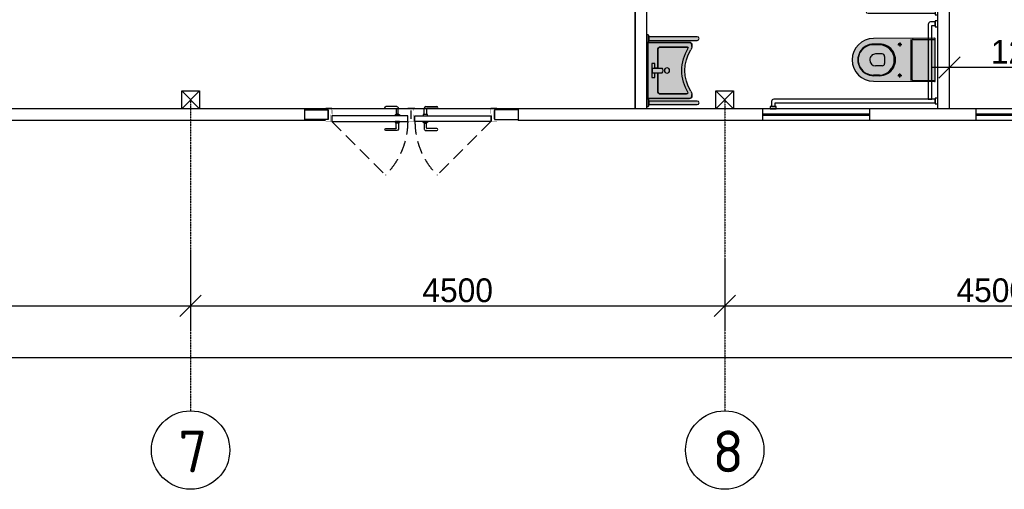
# Model space of a CAD drawing. Extents: x 4114239 to 5838486, y 780458 to 1383318.
# Tile 94 of 231: x 4340043 to 4348339, y 1099410 to 1103362. Entities that reach past the tile are written whole.
import ezdxf

# ---------------------------------------------------------------- set-up
doc = ezdxf.new("R2010")
doc.units = 0
doc.header["$MEASUREMENT"] = 0
doc.linetypes.add('Beruniy Xref$0$DASHED', pattern=[19.049999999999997, 12.7, -6.349999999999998])
doc.linetypes.add('DASHED', pattern=[0.75, 0.5, -0.25])
for name, color, linetype, lineweight in [('.', 7, 'Continuous', 15), ('_0', 7, 'Continuous', 15), ('Сантехника', 5, 'Continuous', 13)]:
    doc.layers.add(name, color=color, linetype=linetype, lineweight=lineweight)
doc.layers.add('PDF_Text', color=7, linetype='Continuous', true_color=0x002eb8)
doc.layers.add('сан.техника', color=146, linetype='Continuous')
doc.styles.add('PDF ISOCPEUR', font='isocpeur.ttf')
doc.dimstyles.new('ISO-25$0', dxfattribs={"dimtxt": 200, "dimasz": 180, "dimexe": 200, "dimexo": 300, "dimgap": 30, "dimtad": 1, "dimdec": 0, "dimdsep": 46, "dimtxsty": 'Standard', "dimblk": 'OBLIQUE', "dimcen": 2, "dimdle": 150, "dimclrd": 256, "dimclre": 256, "dimclrt": 256, "dimadec": 0, "dimazin": 0, "dimtfac": 1, "dimtdec": 0, "dimtmove": 1, "dimatfit": 3, "dimldrblk": 'OBLIQUE', "dimfxl": 500, "dimfxlon": 1, "dimarcsym": 0})

# ---------------------------------------------------------------- blocks, each defined once
blk = doc.blocks.new('fffffffffffffffffffffffffffddddddddfz')
at = {"color": 0}
blk.add_lwpolyline([(3133299.413927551, 2648111.857663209), (3133449.413927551, 2648111.857663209), (3133449.413927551, 2647961.857663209), (3133299.413927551, 2647961.857663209)], close=True, dxfattribs=at)
for points in [[(3133449.413927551, 2648111.857663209), (3133299.413927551, 2647961.857663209)], [(3133449.413927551, 2647961.857663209), (3133299.413927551, 2648111.857663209)]]:
    blk.add_lwpolyline(points, dxfattribs=at)
blk = doc.blocks.new('_Oblique')
at = {"color": 0, "linetype": 'ByBlock', "lineweight": -2}
blk.add_line((-0.5, -0.5), (0.5, 0.5), dxfattribs=at)
blk = doc.blocks.new('*D1969')
at = {"color": 218, "lineweight": -2, "true_color": 0x4d004d, "transparency": 16777216}
for p, q in [((4336983.191647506, 1101453.780315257), (4336983.191647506, 1100753.780315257)), ((4341483.191647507, 1101411.316871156), (4341483.191647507, 1100753.780315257)), ((4336833.191647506, 1100953.780315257), (4341633.191647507, 1100953.780315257))]:
    blk.add_line(p, q, dxfattribs=at)
at = {"layer": 'Defpoints', "color": 0, "transparency": 16777216}
for p in [(4336983.191647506, 1101780.32553007), (4341483.191647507, 1101711.316871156), (4341483.191647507, 1100953.780315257)]:
    blk.add_point(p, dxfattribs=at)
at = {"color": 218, "lineweight": -2, "true_color": 0x4d004d, "transparency": 16777216, "xscale": 180, "yscale": 180, "zscale": 180, "rotation": 180}
blk.add_blockref('_Oblique', (4336983.191647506, 1100953.780315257), dxfattribs=at)
at = {"color": 218, "lineweight": -2, "true_color": 0x4d004d, "transparency": 16777216, "xscale": 180, "yscale": 180, "zscale": 180}
blk.add_blockref('_Oblique', (4341483.191647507, 1100953.780315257), dxfattribs=at)
at = {"color": 218, "true_color": 0x4d004d, "transparency": 16777216, "insert": (4339233.191647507, 1101083.780315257), "char_height": 200, "attachment_point": 5}
blk.add_mtext('4500', dxfattribs=at)
blk = doc.blocks.new('*D1970')
at = {"color": 218, "lineweight": -2, "true_color": 0x4d004d, "transparency": 16777216}
for p, q in [((4341483.191647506, 1101411.316871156), (4341483.191647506, 1100753.780315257)), ((4345983.191647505, 1101356.105073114), (4345983.191647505, 1100753.780315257)), ((4341333.191647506, 1100953.780315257), (4346133.191647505, 1100953.780315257))]:
    blk.add_line(p, q, dxfattribs=at)
at = {"layer": 'Defpoints', "color": 0, "transparency": 16777216}
for p in [(4341483.191647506, 1101711.316871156), (4345983.191647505, 1101656.105073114), (4345983.191647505, 1100953.780315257)]:
    blk.add_point(p, dxfattribs=at)
at = {"color": 218, "lineweight": -2, "true_color": 0x4d004d, "transparency": 16777216, "xscale": 180, "yscale": 180, "zscale": 180, "rotation": 180}
blk.add_blockref('_Oblique', (4341483.191647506, 1100953.780315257), dxfattribs=at)
at = {"color": 218, "lineweight": -2, "true_color": 0x4d004d, "transparency": 16777216, "xscale": 180, "yscale": 180, "zscale": 180}
blk.add_blockref('_Oblique', (4345983.191647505, 1100953.780315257), dxfattribs=at)
at = {"color": 218, "true_color": 0x4d004d, "transparency": 16777216, "insert": (4343733.191647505, 1101083.780315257), "char_height": 200, "attachment_point": 5}
blk.add_mtext('4500', dxfattribs=at)
blk = doc.blocks.new('*D1971')
at = {"color": 218, "lineweight": -2, "true_color": 0x4d004d, "transparency": 16777216}
for p, q in [((4345983.191647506, 1101356.105073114), (4345983.191647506, 1100753.780315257)), ((4350483.191647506, 1101342.308212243), (4350483.191647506, 1100753.780315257)), ((4345833.191647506, 1100953.780315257), (4350633.191647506, 1100953.780315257))]:
    blk.add_line(p, q, dxfattribs=at)
at = {"layer": 'Defpoints', "color": 0, "transparency": 16777216}
for p in [(4345983.191647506, 1101656.105073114), (4350483.191647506, 1101642.308212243), (4350483.191647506, 1100953.780315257)]:
    blk.add_point(p, dxfattribs=at)
at = {"color": 218, "lineweight": -2, "true_color": 0x4d004d, "transparency": 16777216, "xscale": 180, "yscale": 180, "zscale": 180, "rotation": 180}
blk.add_blockref('_Oblique', (4345983.191647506, 1100953.780315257), dxfattribs=at)
at = {"color": 218, "lineweight": -2, "true_color": 0x4d004d, "transparency": 16777216, "xscale": 180, "yscale": 180, "zscale": 180}
blk.add_blockref('_Oblique', (4350483.191647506, 1100953.780315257), dxfattribs=at)
at = {"color": 218, "true_color": 0x4d004d, "transparency": 16777216, "insert": (4348233.191647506, 1101083.780315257), "char_height": 200, "attachment_point": 5}
blk.add_mtext('4500', dxfattribs=at)
blk = doc.blocks.new('*D1959')
at = {"color": 218, "lineweight": -2, "true_color": 0x4d004d, "transparency": 16777216}
for p, q in [((4350633.191647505, 1100515.264201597), (4314333.176777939, 1100515.264201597)), ((4314483.176777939, 1100515.264201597), (4314483.176777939, 1100315.264201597)), ((4350483.191647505, 1100515.264201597), (4350483.191647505, 1100315.264201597))]:
    blk.add_line(p, q, dxfattribs=at)
at = {"layer": 'Defpoints', "color": 0, "transparency": 16777216}
for p in [(4314483.176777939, 1100753.780315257), (4350483.191647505, 1100753.780315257), (4314483.176777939, 1100515.264201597)]:
    blk.add_point(p, dxfattribs=at)
at = {"color": 218, "lineweight": -2, "true_color": 0x4d004d, "transparency": 16777216, "xscale": 180, "yscale": 180, "zscale": 180, "rotation": 180}
blk.add_blockref('_Oblique', (4314483.176777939, 1100515.264201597), dxfattribs=at)
at = {"color": 218, "lineweight": -2, "true_color": 0x4d004d, "transparency": 16777216, "xscale": 180, "yscale": 180, "zscale": 180}
blk.add_blockref('_Oblique', (4350483.191647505, 1100515.264201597), dxfattribs=at)
at = {"color": 218, "true_color": 0x4d004d, "transparency": 16777216, "insert": (4332483.184212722, 1100645.264201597), "char_height": 200, "attachment_point": 5}
blk.add_mtext('36000', dxfattribs=at)
blk = doc.blocks.new('*U1885')
at = {"color": 0, "linetype": 'Beruniy Xref$0$DASHED'}
blk.add_line((100.5000000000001, 22.5), (152.1187950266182, 74.11879502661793), dxfattribs=at)
at = {"color": 0}
for p, q in [((163.0000000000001, 31.29640494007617), (152.5000000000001, 31.29640494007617)), ((152.5000000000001, 29.29640494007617), (162.0000000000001, 29.29640494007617)), ((162.5000000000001, 28.79640494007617), (162.5000000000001, 24.09640493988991)), ((164.5000000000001, 24.09640493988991), (164.5000000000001, 29.79640494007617)), ((97.00000000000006, 20), (97.00000000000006, 11.99999897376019)), ((161.5000000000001, 22.5), (161.5000000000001, 23.5)), ((161.5000000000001, 23.5), (165.5000000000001, 23.5)), ((165.5000000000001, 22.5), (161.5000000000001, 22.5)), ((162.0000000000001, 23.59999999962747), (162.0000000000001, 23.5)), ((164.5000000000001, 24.09999999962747), (162.5000000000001, 24.09999999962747)), ((165.0000000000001, 23.5), (165.0000000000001, 23.59999999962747)), ((165.5000000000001, 23.5), (165.5000000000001, 22.5)), ((177.0000000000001, 20), (177.0000000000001, 11.99999897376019)), ((152.5000000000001, 10.20359505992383), (162.0000000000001, 10.20359505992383)), ((161.5000000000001, 17), (161.5000000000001, 16)), ((161.5000000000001, 16), (165.5000000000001, 16)), ((162.0000000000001, 15.90000000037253), (162.0000000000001, 16)), ((162.5000000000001, 10.70359505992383), (162.5000000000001, 15.40359506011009)), ((164.5000000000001, 15.40000000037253), (162.5000000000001, 15.40000000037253)), ((164.5000000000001, 15.40359506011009), (164.5000000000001, 9.703595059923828)), ((165.0000000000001, 16), (165.0000000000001, 15.90000000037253)), ((165.5000000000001, 16), (165.5000000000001, 17)), ((163.0000000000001, 8.20359505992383), (152.5000000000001, 8.20359505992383))]:
    blk.add_line(p, q, dxfattribs=at)
at = {"color": 0, "const_width": 0.2}
for points in [[(94.50000000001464, 20), (94.50000000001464, 22.49999999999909), (99.50000000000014, 22.5), (99.50000000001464, 16.00000003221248), (101.5000000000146, 16.00000003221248), (101.5000000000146, 11.50000003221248)], [(179.4999999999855, 20), (179.4999999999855, 22.49999999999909), (174.5000000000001, 22.5), (174.4999999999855, 16.00000003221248), (172.4999999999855, 16.00000003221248), (172.4999999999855, 11.50000003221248)], [(100.5000000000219, 15.00000003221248), (100.5000000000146, 9.499998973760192), (94.50000000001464, 9.499998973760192), (94.50000000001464, 11.99999897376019)], [(173.4999999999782, 15.00000003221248), (173.4999999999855, 9.499998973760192), (179.4999999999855, 9.499998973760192), (179.4999999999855, 11.99999897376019)]]:
    blk.add_lwpolyline(points, dxfattribs=at)
at = {"color": 0}
blk.add_lwpolyline([(100.5000000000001, 17), (100.5000000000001, 22.5), (173.5000000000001, 22.5), (173.5000000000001, 17), (100.5000000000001, 17)], dxfattribs=at)
at = {"color": 0, "linetype": 'Beruniy Xref$0$DASHED'}
blk.add_arc((100.5000000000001, 22.5), 73, 0, 44.99999999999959, dxfattribs=at)
at = {"color": 0}
for centre, radius, start, end in [((152.5000000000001, 30.29640494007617), 1, 90, 270), ((162.0000000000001, 28.79640494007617), 0.5, 0, 90), ((163.0000000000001, 29.79640494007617), 1.5, 0, 90), ((162.5000000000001, 23.59999999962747), 0.5, 90, 180), ((164.5000000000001, 23.59999999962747), 0.5, 0, 90), ((152.5000000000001, 9.203595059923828), 1, 90, 270), ((162.5000000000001, 15.90000000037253), 0.5, 180, 270), ((162.0000000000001, 10.70359505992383), 0.5, 270, 0), ((163.0000000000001, 9.703595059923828), 1.5, 270, 0), ((164.5000000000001, 15.90000000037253), 0.5, 270, 0)]:
    blk.add_arc(centre, radius, start, end, dxfattribs=at)
blk = doc.blocks.new('gzgzvfzdv')
at = {"layer": '.', "linetype": 'ByBlock', "lineweight": 25, "true_color": 0xffffff}
h = blk.add_hatch(color=7, dxfattribs=at)
h.dxf.hatch_style = 1
edge = h.paths.add_edge_path()
edge.add_arc((-175.5672111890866, -7.000245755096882), 7.000000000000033, 90.00008020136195, 180.3219429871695)
edge.add_line((-182.5671006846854, -7.039578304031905), (-179.9992721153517, -520.0002519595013))
edge.add_arc((0.0007278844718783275, -519.9999999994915), 180, 180.000080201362, 360.000080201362)
edge.add_line((180.0007278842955, -519.9997480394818), (182.5671203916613, -7.039067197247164))
edge.add_arc((175.5672307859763, -6.99975424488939), 6.999999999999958, -0.321782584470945, 90.00008020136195)
edge.add_line((175.5672209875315, 0.0002457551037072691), (-175.5672209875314, -0.000245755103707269))
at = {"layer": 'сан.техника'}
for p, q in [((172.630262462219, -187.5026480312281), (172.6299999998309, 0.0002416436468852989)), ((-172.6297375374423, -187.5031313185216), (-172.6299999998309, -0.0002416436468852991)), ((-172.629712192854, -205.6092823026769), (172.6302878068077, -205.6087990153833)), ((-162.6297235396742, -197.5031173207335), (162.6302764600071, -197.5026620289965)), ((-146.9995800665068, -300.0002057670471), (-112.9995800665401, -300.0001581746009)), ((-129.9995562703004, -317.0001819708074), (-129.9996038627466, -283.0001819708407)), ((147.0004199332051, -299.999794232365), (113.0004199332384, -299.9998418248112)), ((130.0004437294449, -316.9998180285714), (130.0003961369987, -282.9998180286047)), ((-132.629341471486, -470.4522601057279), (-132.629274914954, -518.0001856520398)), ((-127.6293414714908, -470.4522531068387), (-127.6292721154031, -520.0001786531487)), ((-49.9993745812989, -446.7985822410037), (-49.99929598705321, -502.9462393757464)), ((-29.99940257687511, -426.7985542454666), (30.00059742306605, -426.7984702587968)), ((50.00062541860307, -446.7984422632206), (50.00070401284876, -502.9460993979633)), ((127.6306585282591, -470.4518957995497), (127.6307278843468, -519.9998213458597)), ((132.6306585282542, -470.4518888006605), (132.6307250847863, -517.9998143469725))]:
    blk.add_line(p, q, dxfattribs=at)
blk.add_lwpolyline([(-175.5672209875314, -0.000245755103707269, 0.4158598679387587), (-182.5671006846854, -7.039578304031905), (-179.9992721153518, -520.0002519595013, 1), (180.0007278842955, -519.9997480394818), (182.5671203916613, -7.039067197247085, 0.4158598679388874), (175.5672209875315, 0.0002457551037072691)], format="xyb", close=True, dxfattribs=at)
for centre in [(-129.9995800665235, -300.000181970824), (130.0004199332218, -299.9998180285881)]:
    blk.add_circle(centre, 9.999999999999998, dxfattribs=at)
for centre, radius, start, end in [((-162.6297375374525, -187.5031173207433), 9.999999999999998, 180.0000802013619, 270.000080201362), ((162.6302624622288, -187.5026620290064), 9.999999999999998, 270.000080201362, 8.020136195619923e-05), ((0.0006552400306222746, -468.1028777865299), 132.6508033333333, 358.9853400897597, 181.0148203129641), ((0.000662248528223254, -473.1097420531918), 127.6576676, 1.192990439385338, 178.8071699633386), ((-29.9993745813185, -446.798554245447), 20, 90.00008020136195, 180.0000802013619), ((30.00062541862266, -446.7984702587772), 20, 8.020136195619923e-05, 90.00008020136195), ((0.0007283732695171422, -520.3491966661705), 132.6508033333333, 178.9853400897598, 1.014820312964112), ((0.0007311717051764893, -522.3483965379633), 127.6516034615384, 178.9459547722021, 1.054205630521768), ((0.0007040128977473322, -502.9461693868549), 49.99999999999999, 180.0000802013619, 270.000080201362), ((0.0007040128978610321, -502.9461693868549), 49.99999999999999, 270.000080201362, 8.020136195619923e-05)]:
    blk.add_arc(centre, radius, start, end, dxfattribs=at)
blk = doc.blocks.new('dfwsgdsfgsdfgfds')
at = {"layer": 'сан.техника'}
for points in [[(-1569.99999925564, -880.0000006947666, -0.4142135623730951), (-1589.99999925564, -900.0000006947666), (-1629.999999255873, -900.0000006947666), (-1629.999999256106, -870.0000006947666), (-1599.999999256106, -870.0000006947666), (-1599.999999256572, -20.00000069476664), (-1569.999999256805, -20.00000069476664), (-1569.99999925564, -880.0000006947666)], [(-730.0000007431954, -60.00000069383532, 0.4142135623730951), (-710.0000007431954, -80.00000069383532), (-80.00000074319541, -80.00000069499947), (-80.00000074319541, -50.00000069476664), (-700.0000007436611, -50.00000069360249), (-700.0000007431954, -20.00000069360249), (-730.0000007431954, -20.00000069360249), (-730.0000007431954, -60.00000069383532)], [(-80.00000074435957, -1380.000000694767, 0.4142135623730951), (-60.00000074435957, -1400.000000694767), (-20.00000074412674, -1400.000000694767), (-20.00000074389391, -1370.000000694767), (-50.00000074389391, -1370.000000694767), (-50.00000074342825, -20.00000069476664), (-80.00000074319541, -20.00000069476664), (-80.00000074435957, -1380.000000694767)]]:
    blk.add_lwpolyline(points, format="xyb", dxfattribs=at)
for points in [[(-1609.999999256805, -6.94766640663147e-07), (-1559.999999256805, -6.945338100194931e-07), (-1559.999999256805, -20.00000069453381), (-1609.999999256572, -20.00000069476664)], [(-790.0000007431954, -6.936024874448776e-07), (-840.0000007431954, -6.933696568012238e-07), (-840.0000007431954, -20.00000069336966), (-790.0000007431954, -20.00000069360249)], [(-690.0000007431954, -6.936024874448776e-07), (-740.0000007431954, -6.936024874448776e-07), (-740.0000007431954, -20.00000069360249), (-690.0000007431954, -20.00000069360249)], [(-40.00000074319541, -6.94766640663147e-07), (-90.00000074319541, -6.945338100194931e-07), (-90.00000074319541, -20.00000069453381), (-40.00000074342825, -20.00000069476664)], [(-1649.999999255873, -910.0000006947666), (-1649.999999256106, -860.0000006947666), (-1629.999999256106, -860.0000006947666), (-1629.999999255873, -910.0000006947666)], [(-7.441267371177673e-07, -1410.000000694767), (-7.438939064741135e-07, -1360.000000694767), (-20.00000074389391, -1360.000000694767), (-20.00000074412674, -1410.000000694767)]]:
    blk.add_lwpolyline(points, close=True, dxfattribs=at)
blk.add_lwpolyline([(-830.0000007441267, -585.0000006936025), (-830.0000007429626, -20.00000069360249), (-800.0000007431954, -20.00000069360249), (-800.0000007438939, -585.0000006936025, -0.414213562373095), (-815.0000007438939, -600.0000006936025), (-815.0000007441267, -600.0000006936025, -0.4142135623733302)], format="xyb", close=True, dxfattribs=at)
blk = doc.blocks.new('21')
at = {"layer": '.', "lineweight": 30, "transparency": 33554687}
h = blk.add_hatch(color=1, dxfattribs=at)
h.dxf.hatch_style = 1
h.set_gradient(color1=(255, 255, 255), one_color=1, tint=1)
h.paths.add_polyline_path([(3499544.730136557, -1424689.234497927), (3499557.430136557, -1424689.234497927), (3499557.430136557, -1424613.034497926), (3499544.730136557, -1424613.034497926), (3499538.380136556, -1424619.384497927), (3499538.380136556, -1424682.884497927)])
edge = h.paths.add_edge_path()
edge.add_line((3499538.380136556, -1424670.181612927), (3499538.380136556, -1424632.087382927))
edge.add_line((3499538.380136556, -1424632.087382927), (3499026.380136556, -1424632.087382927))
edge.add_arc((3499026.380136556, -1424651.134497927), 19.04711499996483, 89.99999999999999, 270)
edge.add_line((3499026.380136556, -1424670.181612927), (3499538.380136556, -1424670.181612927))
blk.add_lwpolyline([(3499544.730136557, -1424689.234497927), (3499557.430136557, -1424689.234497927), (3499557.430136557, -1424613.034497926), (3499544.730136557, -1424613.034497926), (3499538.380136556, -1424619.384497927), (3499538.380136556, -1424682.884497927)], close=True)
blk.add_lwpolyline([(3499538.380136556, -1424670.181612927), (3499538.380136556, -1424632.087382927), (3499026.380136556, -1424632.087382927, 1), (3499026.380136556, -1424670.181612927)], format="xyb", close=True)
at = {"layer": '_0', "color": 0, "lineweight": 25}
for points in [[(3499557.430136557, -1424613.034497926), (3499544.730136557, -1424613.034497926), (3499538.380136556, -1424619.384497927), (3499538.380136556, -1424682.884497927), (3499544.730136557, -1424689.234497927), (3499557.430136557, -1424689.234497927)], [(3499557.430136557, -1424613.034497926), (3499557.430136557, -1424689.234497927)], [(3499026.380136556, -1424670.181612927), (3499538.380136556, -1424670.181612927), (3499538.380136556, -1424632.087382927), (3499026.380136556, -1424632.087382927)]]:
    blk.add_lwpolyline(points, dxfattribs=at)
blk.add_lwpolyline([(3499538.380136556, -1424632.087382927), (3499538.380136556, -1424670.181612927)], close=True, dxfattribs=at)
blk.add_arc((3499026.380136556, -1424651.134497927), 19.04711499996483, 90, 270, dxfattribs=at)
blk = doc.blocks.new('Rac7')
at = {"layer": '.', "lineweight": 30, "transparency": 33554687}
h = blk.add_hatch(color=1, dxfattribs=at)
h.dxf.hatch_style = 1
h.set_gradient(color1=(255, 255, 255), one_color=1, tint=1)
edge = h.paths.add_edge_path()
edge.add_line((-38988.30350479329, -23808.42117611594), (-38999.94733869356, -23808.42117611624))
edge.add_arc((-38999.94733869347, -23868.42117611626), 60.00000000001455, 90.00000000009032, 122.2280471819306)
edge.add_arc((-39230.96035782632, -23501.9766628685), 373.1842521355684, 237.7719528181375, 302.22804718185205, ccw=False)
edge.add_arc((-39461.97337695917, -23868.42117611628), 60.00000000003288, 57.77195281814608, 89.99999999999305)
edge.add_line((-39461.97337695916, -23808.42117611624), (-39473.61721086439, -23808.42117611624))
edge.add_ellipse((-39473.61721085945, -23829.60549407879), major_axis=(-26.96185922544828, -9.842192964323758e-12), ratio=0.7857142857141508, start_angle=269.9999999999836, end_angle=359.9999999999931)
edge.add_line((-39500.5790700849, -23829.60549407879), (-39500.5790700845, -24232.10769044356))
edge.add_line((-39500.5790700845, -24232.10769044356), (-38961.34164556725, -24232.10769044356))
edge.add_line((-38961.34164556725, -24232.10769044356), (-38961.34164556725, -23829.60549408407))
edge.add_ellipse((-38988.30350479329, -23829.60549407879), major_axis=(-26.96185922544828, -9.842192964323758e-12), ratio=0.7857142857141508, start_angle=179.9999999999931, end_angle=269.9999999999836)
at = {"lineweight": 25}
for p, q in [((-39500.5790700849, -23829.60549407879), (-39500.5790700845, -24232.10769044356)), ((-39500.5790700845, -24232.10769044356), (-39500.5790700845, -23829.60549407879)), ((-39461.97337695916, -23808.42117611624), (-39473.61721086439, -23808.42117611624)), ((-39473.61721085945, -23808.42117611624), (-39461.97337695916, -23808.42117611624)), ((-39456.5234781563, -24114.9241397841), (-39456.52347815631, -23859.14371952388)), ((-39456.5234781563, -23859.14371952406), (-39456.5234781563, -24114.924139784)), ((-39005.3972374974, -23859.14371952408), (-39005.39723749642, -24114.92413978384)), ((-39005.39723749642, -24114.92413978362), (-39005.3972374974, -23859.14371952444)), ((-38988.30350479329, -23808.42117611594), (-38999.94733869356, -23808.42117611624)), ((-38999.94733869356, -23808.42117611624), (-38988.30350479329, -23808.42117611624)), ((-38961.34164556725, -24232.10769044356), (-38961.34164556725, -23829.60549408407)), ((-38961.34164556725, -23829.60549407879), (-38961.34164556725, -24232.10769044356)), ((-39252.52984520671, -24136.10845774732), (-39429.56161893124, -24136.10845774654)), ((-39429.56161893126, -24136.10845774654), (-39252.52984520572, -24136.10845774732)), ((-39297.04374571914, -24193.54828215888), (-39297.04374571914, -24164.01005671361)), ((-39297.04374571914, -24164.01005671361), (-39252.52984520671, -24164.01005671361)), ((-39297.04374571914, -24164.01005671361), (-39252.52984520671, -24164.01005671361)), ((-39297.04374571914, -24193.54828215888), (-39297.04374571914, -24164.01005671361)), ((-39252.52984520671, -24185.89597805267), (-39252.52984520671, -24093.57448542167)), ((-39252.52984520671, -24164.01005671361), (-39252.52984520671, -24136.10845774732)), ((-39209.39087044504, -24185.89597805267), (-39209.39087044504, -24093.57448542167)), ((-39032.35909672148, -24136.10845774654), (-39209.39087044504, -24136.10845774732)), ((-39209.39087044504, -24136.10845774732), (-39209.39087044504, -24164.01005671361)), ((-39209.39087044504, -24136.10845774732), (-39032.35909672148, -24136.10845774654)), ((-39209.39087044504, -24164.01005671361), (-39164.87696993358, -24164.01005671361)), ((-39209.39087044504, -24164.01005671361), (-39164.87696993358, -24164.01005671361)), ((-39164.87696993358, -24164.01005671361), (-39164.87696993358, -24193.54828215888)), ((-39164.87696993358, -24164.01005671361), (-39164.87696993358, -24193.54828215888)), ((-39500.5790700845, -24232.10769044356), (-38961.34164556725, -24232.10769044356)), ((-38961.34164556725, -24232.10769044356), (-39500.5790700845, -24232.10769044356)), ((-39164.87696993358, -24193.54828215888), (-39297.04374571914, -24193.54828215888)), ((-39164.87696993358, -24193.54828215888), (-39297.04374571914, -24193.54828215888)), ((-39252.52984520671, -24185.89597805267), (-39209.39087044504, -24185.89597805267))]:
    blk.add_line(p, q, dxfattribs=at)
for centre, radius, start, end in [((-39461.97337695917, -23868.42117611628), 60.00000000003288, 57.77195281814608, 89.99999999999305), ((-39461.97337695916, -23868.42117611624), 60, 57.77195281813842, 90), ((-39230.96035782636, -23501.97666286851), 402.7224775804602, 237.7087416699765, 302.2912583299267), ((-39230.96035782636, -23501.97666286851), 402.7224775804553, 237.708741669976, 302.2912583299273), ((-39230.96035782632, -23501.9766628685), 373.1842521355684, 237.7719528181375, 302.228047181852), ((-39230.96035782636, -23501.97666286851), 373.1842521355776, 237.7719528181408, 302.2280471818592), ((-38999.94733869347, -23868.42117611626), 60.00000000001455, 90.00000000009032, 122.2280471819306), ((-38999.94733869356, -23868.42117611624), 60, 90, 122.2280471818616)]:
    blk.add_arc(centre, radius, start, end, dxfattribs=at)
for centre, major_axis, ratio, start_param, end_param in [((-39473.61721085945, -23829.60549407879), (-26.96185922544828, -9.842192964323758e-12), 0.7857142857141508, 4.712388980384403, 6.283185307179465), ((-39429.56161893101, -23859.14371952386), (-26.96185922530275, -1.743337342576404e-11), 0.7857142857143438, 5.37293991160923, 6.28318530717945), ((-39032.359096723, -23859.14371952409), (-26.9618592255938, -1.341028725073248e-11), 0.7857142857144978, 3.141592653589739, 4.051838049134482), ((-38988.30350479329, -23829.60549407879), (-26.96185922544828, -9.842192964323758e-12), 0.7857142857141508, 3.141592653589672, 4.712388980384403), ((-39429.56161893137, -24114.9241397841), (-26.96185922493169, -8.477217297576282e-12), 0.7857142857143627, 6.283185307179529, 7.853981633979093), ((-39032.3590967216, -24114.9241397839), (-26.96185922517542, 4.088171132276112e-12), 0.7857142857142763, 7.85398163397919, 9.424777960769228)]:
    blk.add_ellipse(centre, major_axis=major_axis, ratio=ratio, start_param=start_param, end_param=end_param, dxfattribs=at)
at = {"lineweight": 25, "extrusion": (0, 0, -1)}
for centre, major_axis, ratio, start_param, end_param in [((-39473.61721085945, -23829.60549407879), (-26.96185922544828, -9.842192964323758e-12), 0.7857142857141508, 1.211384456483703e-13, 1.570796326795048), ((-39429.56161893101, -23859.14371952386), (-26.96185922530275, -1.743337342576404e-11), 0.7857142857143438, 1.360184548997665e-13, 0.9102453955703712), ((-39032.359096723, -23859.14371952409), (-26.9618592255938, -1.341028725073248e-11), 0.7857142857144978, 2.231347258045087, 3.141592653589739), ((-38988.30350479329, -23829.60549407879), (-26.96185922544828, -9.842192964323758e-12), 0.7857142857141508, 1.570796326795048, 3.141592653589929), ((-39231.00426818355, -24048.02331776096), (27.85480897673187, -3.253154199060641e-13), 0.7857142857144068, -3.141592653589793, 3.141592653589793), ((-39429.56161893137, -24114.9241397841), (-26.96185922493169, -8.477217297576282e-12), 0.7857142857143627, -1.570796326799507, 5.670513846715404e-14), ((-39230.96035782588, -24104.03082472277), (-25.34457466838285, -1.224571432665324e-11), 0.7857142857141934, 0.5528155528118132, 2.588777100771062), ((-39032.3590967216, -24114.9241397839), (-26.96185922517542, 4.088171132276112e-12), 0.7857142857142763, -3.141592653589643, -1.570796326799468)]:
    blk.add_ellipse(centre, major_axis=major_axis, ratio=ratio, start_param=start_param, end_param=end_param, dxfattribs=at)
blk.add_ellipse((-39231.00426818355, -24048.02331776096), major_axis=(-27.85480897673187, 3.253154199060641e-13), ratio=0.7857142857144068, dxfattribs=at)
blk = doc.blocks.new('*D1965')
at = {"color": 218, "lineweight": -2, "true_color": 0x4d004d, "transparency": 16777216}
for p, q in [((4347877.397782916, 1102912.924765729), (4347877.397782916, 1103160.669820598)), ((4349167.447944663, 1102960.669820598), (4349167.447944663, 1103160.669820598)), ((4349317.447944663, 1102960.669820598), (4347727.397782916, 1102960.669820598))]:
    blk.add_line(p, q, dxfattribs=at)
at = {"layer": 'Defpoints', "color": 0, "transparency": 16777216}
for p in [(4347877.397782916, 1102960.669820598), (4349167.447944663, 1102678.739652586), (4347877.397782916, 1102612.924765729)]:
    blk.add_point(p, dxfattribs=at)
at = {"color": 218, "lineweight": -2, "true_color": 0x4d004d, "transparency": 16777216, "xscale": 180, "yscale": 180, "zscale": 180, "rotation": 180}
blk.add_blockref('_Oblique', (4347877.397782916, 1102960.669820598), dxfattribs=at)
at = {"color": 218, "lineweight": -2, "true_color": 0x4d004d, "transparency": 16777216, "xscale": 180, "yscale": 180, "zscale": 180}
blk.add_blockref('_Oblique', (4349167.447944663, 1102960.669820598), dxfattribs=at)
at = {"color": 218, "true_color": 0x4d004d, "transparency": 16777216, "insert": (4348522.42286379, 1103090.669820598), "char_height": 200, "attachment_point": 5}
blk.add_mtext('1290', dxfattribs=at)
blk = doc.blocks.new('fgfgfggggggggggggggggggdffx')
at = {"color": 0}
for points in [[(3169449.087195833, 2635249.357663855), (3169549.190223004, 2635249.357663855)], [(3169449.087195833, 2634349.357663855), (3169549.315949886, 2634349.357663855)]]:
    blk.add_lwpolyline(points, dxfattribs=at)
at = {"color": 5, "const_width": 20}
blk.add_lwpolyline([(3169499.20157286, 2634349.357663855), (3169499.20157286, 2635249.357663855)], dxfattribs=at)

msp = doc.modelspace()

# ---------------------------------------------------------------- linework, layer by layer
at = {"color": 1, "linetype": 'DASHED', "ltscale": 2}
for p, q in [((4341483.191647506, 1102687.924765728), (4341483.191647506, 1100070.195862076)), ((4345983.191647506, 1102687.924765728), (4345983.191647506, 1100070.195862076))]:
    msp.add_line(p, q, dxfattribs=at)
at = {"color": 0}
for points in [[(4342620.880394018, 1102512.924765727), (4314308.191647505, 1102512.924765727), (4314308.191647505, 1118712.924765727), (4350658.420325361, 1118712.924765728), (4350657.251310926, 1110412.922270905)], [(4342620.871019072, 1102612.924765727), (4314408.191647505, 1102612.924765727), (4314408.191647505, 1118612.924765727), (4350558.406239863, 1118612.924765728), (4350557.407873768, 1110412.922270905)], [(4350657.414393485, 1109712.938735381), (4350658.420210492, 1102512.924765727), (4344242.751278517, 1102512.924765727)], [(4350557.41439446, 1109712.924765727), (4350558.406239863, 1102612.924765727), (4344242.751278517, 1102612.924765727)], [(4345227.305916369, 1102612.924765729), (4345227.305916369, 1107762.928561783)], [(4345327.305916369, 1102612.924765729), (4345327.305916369, 1107762.916061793)], [(4347777.397782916, 1102612.924765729), (4347777.397782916, 1107762.924765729)], [(4347877.397782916, 1102612.924765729), (4347877.397782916, 1107762.924765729)], [(4342442.738788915, 1102602.756015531), (4342642.7387854, 1102602.793515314), (4342642.753785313, 1102522.79351672), (4342442.753788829, 1102522.756016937)], [(4342442.751278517, 1102613.741766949), (4342442.751278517, 1102512.924765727)], [(4342620.871956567, 1102602.924765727), (4342642.751278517, 1102602.924765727), (4342642.751278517, 1102522.924765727), (4342620.879456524, 1102522.924765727)], [(4344242.751278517, 1102602.924765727), (4344042.751278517, 1102602.924765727), (4344042.751278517, 1102522.924765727), (4344242.751278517, 1102522.924765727)], [(4344242.751278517, 1102613.749921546), (4344242.751278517, 1102512.924765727)]]:
    msp.add_lwpolyline(points, dxfattribs=at)
msp.add_lwpolyline([(4314408.191647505, 1118612.924765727), (4345227.305916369, 1118612.924765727), (4345227.305916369, 1102612.924765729), (4314408.191647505, 1102612.924765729)], close=True, dxfattribs=at)
for centre in [(4341483.191647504, 1099740.195862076), (4345983.191647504, 1099740.195862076)]:
    msp.add_circle(centre, 330)

# ---------------------------------------------------------------- block references
at = {"color": 1, "lineweight": 30, "xscale": 0.8, "yscale": 0.8, "zscale": 0.8, "rotation": 180}
for p in [(7144973.341892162, -36517.50283261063), (7144973.341892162, -37058.45995368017)]:
    msp.add_blockref('21', p, dxfattribs=at)
at = {"color": 0}
for p in [(1208108.777719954, -1545348.932897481), (1212608.777719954, -1545348.932897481)]:
    msp.add_blockref('fffffffffffffffffffffffffffddddddddfz', p, dxfattribs=at)
at = {"color": 216, "lineweight": 30}
for p, xscale, yscale, zscale, rotation in [((4341793.989813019, 1102702.713567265), -8.749976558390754, 8.749976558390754, 8.749976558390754, 180.0053714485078), ((4344891.481501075, 1102703.003955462), 8.749976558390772, 8.749976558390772, 8.749976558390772, 180.0053714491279)]:
    msp.add_blockref('*U1885', p, dxfattribs=dict(at, xscale=xscale, yscale=yscale, zscale=zscale, rotation=rotation))
at = {"color": 0, "rotation": 270}
for p in [(1711953.040119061, 4272062.011961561), (1713748.065199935, 4272062.011961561)]:
    msp.add_blockref('fgfgfggggggggggggggggggdffx', p, dxfattribs=at)
at = {"layer": 'сан.техника', "rotation": 270}
for name, p in [('dfwsgdsfgsdfgfds', (4347777.397783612, 1102612.924764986)), ('gzgzvfzdv', (4347757.426026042, 1103023.663893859))]:
    msp.add_blockref(name, p, dxfattribs=at)
at = {"layer": 'Сантехника', "color": 0, "lineweight": -2, "xscale": -0.875310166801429, "yscale": 0.875310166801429, "zscale": 0.875310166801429, "rotation": 270.0000000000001}
msp.add_blockref('Rac7', (4366546.008007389, 1137273.900912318), dxfattribs=at)

# ---------------------------------------------------------------- texts
at = {"layer": 'PDF_Text', "color": 0, "style": 'PDF ISOCPEUR'}
for s, p in [('7', (4341379.271005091, 1099553.016117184)), ('8', (4345879.271005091, 1099553.016117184))]:
    msp.add_text(s, height=351.7195941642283, dxfattribs=at).set_placement(p)

# ---------------------------------------------------------------- dimensions: what is measured, and where the dimension line sits
at = {"color": 0}
dim = msp.add_linear_dim(base=(4347877.397782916, 1102960.669820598), p1=(4349167.447944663, 1102678.739652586), p2=(4347877.397782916, 1102612.924765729), angle=180, dimstyle='ISO-25$0', dxfattribs=at)
dim.commit()
dim.dimension.update_dxf_attribs({"geometry": '*D1965', "text_midpoint": (4348522.42286379, 1103090.669820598)})
for base, p1, p2, picture, middle in [((4341483.191647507, 1100953.780315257), (4336983.191647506, 1101780.32553007), (4341483.191647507, 1101711.316871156), '*D1969', (4339233.191647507, 1101083.780315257)), ((4345983.191647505, 1100953.780315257), (4341483.191647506, 1101711.316871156), (4345983.191647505, 1101656.105073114), '*D1970', (4343733.191647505, 1101083.780315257)), ((4350483.191647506, 1100953.780315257), (4345983.191647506, 1101656.105073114), (4350483.191647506, 1101642.308212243), '*D1971', (4348233.191647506, 1101083.780315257)), ((4314483.176777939, 1100515.264201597), (4350483.191647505, 1100753.780315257), (4314483.176777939, 1100753.780315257), '*D1959', (4332483.184212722, 1100645.264201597))]:
    dim = msp.add_linear_dim(base=base, p1=p1, p2=p2, dimstyle='ISO-25$0', dxfattribs=at)
    dim.commit()
    dim.dimension.update_dxf_attribs({"geometry": picture, "text_midpoint": middle})

doc.saveas('drawing.dxf')
